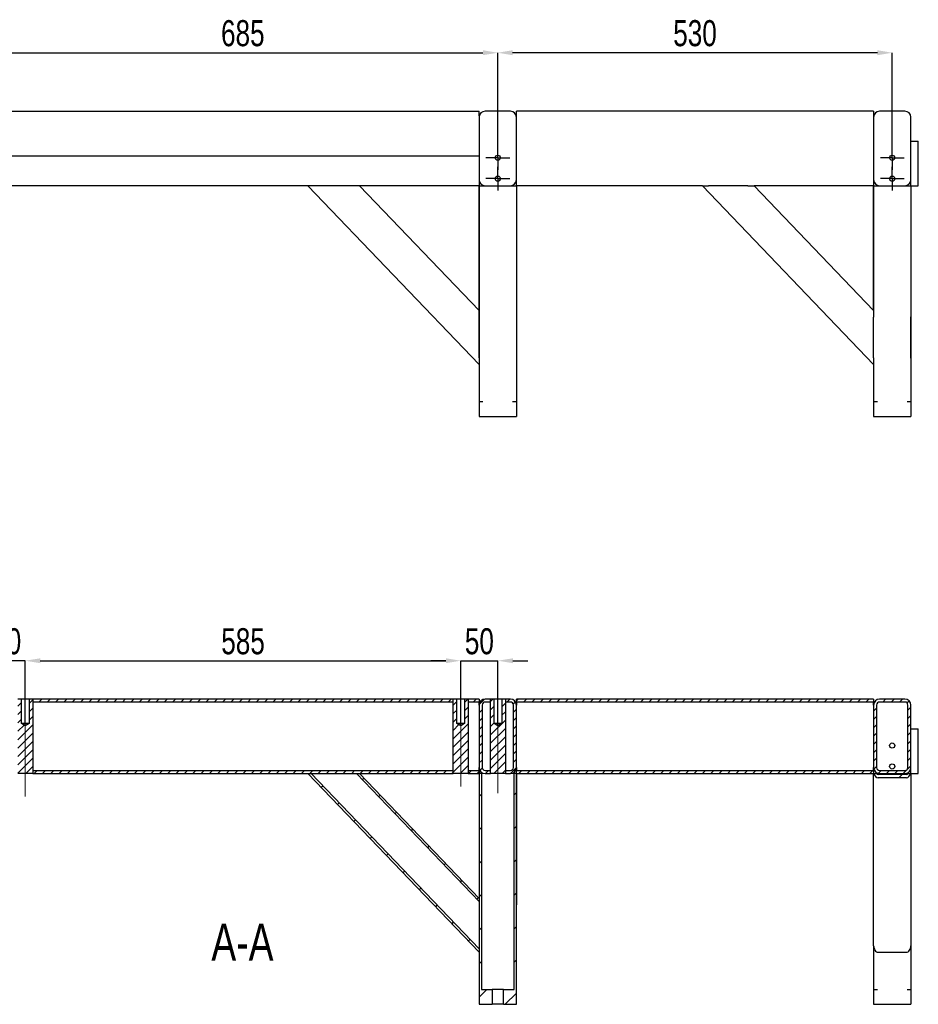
# Model space of a CAD drawing. Header units: millimetres. Extents: x 0 to 841, y 0 to 594.
# Tile 7 of 19: x 204 to 325, y 368 to 500. Entities that reach past the tile are written whole.
import ezdxf

# ---------------------------------------------------------------- set-up
doc = ezdxf.new("R2010")
doc.units = ezdxf.units.MM
doc.header["$PDSIZE"] = -1
doc.linetypes.add('CENTERX2', pattern=[20.32, 12.7, -2.54, 2.54, -2.54])
for name, color, linetype in [('COTES', 1, 'Continuous'), ('NOTES', 6, 'Continuous'), ('TRAIT-FINS', 9, 'Continuous'), ('TRAIT-MIXTES', 3, 'CENTERX2')]:
    doc.layers.add(name, color=color, linetype=linetype)
doc.layers.add('TRAIT-FORT', color=4, linetype='Continuous', lineweight=25)
doc.styles.add('SLDTEXTSTYLE0', font='TXT', dxfattribs={"width": 0.75})
doc.dimstyles.new('SLDDIMSTYLE8', dxfattribs={"dimtxt": 3.5, "dimasz": 2, "dimexe": 0, "dimexo": 0.0625, "dimgap": 0.875, "dimtad": 1, "dimlfac": 10, "dimrnd": 1e-09, "dimzin": 12, "dimdsep": 46, "dimtxsty": 'SLDTEXTSTYLE0', "dimsah": 1, "dimcen": 0.09, "dimadec": 0, "dimazin": 3, "dimtfac": 1, "dimtmove": 0, "dimatfit": 0, "dimfxl": 1, "dimfrac": 2, "dimtolj": 1, "dimtzin": 12, "dimarcsym": 0})
doc.dimstyles.new('SLDDIMSTYLE9', dxfattribs={"dimtxt": 3.5, "dimasz": 2, "dimexe": 0, "dimexo": 0.0625, "dimgap": 0.875, "dimtad": 1, "dimlfac": 10, "dimrnd": 1e-09, "dimzin": 12, "dimdsep": 46, "dimtxsty": 'SLDTEXTSTYLE0', "dimsah": 1, "dimcen": 0.09, "dimadec": 0, "dimazin": 3, "dimtfac": 1, "dimtofl": 0, "dimtmove": 0, "dimatfit": 3, "dimfxl": 1, "dimfrac": 2, "dimtolj": 1, "dimtzin": 12, "dimarcsym": 0})

# ---------------------------------------------------------------- blocks, each defined once
blk = doc.blocks.new('_D_83')
at = {"layer": 'COTES', "color": 0, "lineweight": -2, "transparency": 16777216}
for p, q in [((197.75, 414.16), (195.75, 414.16)), ((199.75, 405.5), (199.75, 414.16)), ((204.75, 414.16), (199.75, 414.16)), ((204.75, 405.5), (204.75, 414.16)), ((206.75, 414.16), (208.75, 414.16))]:
    blk.add_line(p, q, dxfattribs=at)
at = {"layer": 'COTES', "color": 0, "transparency": 16777216}
for points in [[(197.75, 414.49), (197.75, 413.83), (199.75, 414.16)], [(206.75, 414.49), (206.75, 413.83), (204.75, 414.16)]]:
    blk.add_solid(points, dxfattribs=at)
at = {"layer": 'Defpoints', "color": 0, "transparency": 16777216}
for p in [(199.75, 414.16), (199.75, 405.43), (204.75, 405.43)]:
    blk.add_point(p, dxfattribs=at)
at = {"layer": 'COTES', "color": 0, "transparency": 16777216, "insert": (202.25, 418.53), "char_height": 3.5, "attachment_point": 2, "style": 'SLDTEXTSTYLE0'}
blk.add_mtext('\\A1;50', dxfattribs=at)
blk = doc.blocks.new('_D_84')
at = {"layer": 'COTES', "color": 0, "lineweight": -2, "transparency": 16777216}
for p, q in [((204.75, 405.5), (204.75, 414.16)), ((206.75, 414.16), (261.25, 414.16)), ((263.25, 405.5), (263.25, 414.16))]:
    blk.add_line(p, q, dxfattribs=at)
at = {"layer": 'COTES', "color": 0, "transparency": 16777216}
for points in [[(206.75, 414.49), (206.75, 413.83), (204.75, 414.16)], [(261.25, 414.49), (261.25, 413.83), (263.25, 414.16)]]:
    blk.add_solid(points, dxfattribs=at)
at = {"layer": 'Defpoints', "color": 0, "transparency": 16777216}
for p in [(263.25, 414.16), (204.75, 405.43), (263.25, 405.43)]:
    blk.add_point(p, dxfattribs=at)
at = {"layer": 'COTES', "color": 0, "transparency": 16777216, "insert": (234, 418.53), "char_height": 3.5, "attachment_point": 2, "style": 'SLDTEXTSTYLE0'}
blk.add_mtext('\\A1;585', dxfattribs=at)
blk = doc.blocks.new('_D_85')
at = {"layer": 'COTES', "color": 0, "lineweight": -2, "transparency": 16777216}
for p, q in [((261.25, 414.16), (259.25, 414.16)), ((263.25, 405.5), (263.25, 414.16)), ((263.25, 414.16), (268.25, 414.16)), ((268.25, 405.5), (268.25, 414.16)), ((270.25, 414.16), (272.25, 414.16))]:
    blk.add_line(p, q, dxfattribs=at)
at = {"layer": 'COTES', "color": 0, "transparency": 16777216}
for points in [[(261.25, 414.49), (261.25, 413.83), (263.25, 414.16)], [(270.25, 414.49), (270.25, 413.83), (268.25, 414.16)]]:
    blk.add_solid(points, dxfattribs=at)
at = {"layer": 'Defpoints', "color": 0, "transparency": 16777216}
for p in [(268.25, 414.16), (263.25, 405.43), (268.25, 405.43)]:
    blk.add_point(p, dxfattribs=at)
at = {"layer": 'COTES', "color": 0, "transparency": 16777216, "insert": (265.75, 418.53), "char_height": 3.5, "attachment_point": 2, "style": 'SLDTEXTSTYLE0'}
blk.add_mtext('\\A1;50', dxfattribs=at)
blk = doc.blocks.new('_D_93')
at = {"layer": 'COTES', "color": 0, "lineweight": -2, "transparency": 16777216}
for p, q in [((268.22, 483.38), (268.22, 495.82)), ((319.22, 495.82), (270.22, 495.82)), ((321.22, 483.38), (321.22, 495.82))]:
    blk.add_line(p, q, dxfattribs=at)
at = {"layer": 'COTES', "color": 0, "transparency": 16777216}
for points in [[(270.22, 496.16), (270.22, 495.49), (268.22, 495.82)], [(319.22, 496.16), (319.22, 495.49), (321.22, 495.82)]]:
    blk.add_solid(points, dxfattribs=at)
at = {"layer": 'Defpoints', "color": 0, "transparency": 16777216}
for p in [(268.22, 495.82), (268.22, 483.31), (321.22, 483.31)]:
    blk.add_point(p, dxfattribs=at)
at = {"layer": 'COTES', "color": 0, "transparency": 16777216, "insert": (294.72, 500.2), "char_height": 3.5, "attachment_point": 2, "style": 'SLDTEXTSTYLE0'}
blk.add_mtext('\\A1;530', dxfattribs=at)
blk = doc.blocks.new('_D_94')
at = {"layer": 'COTES', "color": 0, "lineweight": -2, "transparency": 16777216}
for p, q in [((199.72, 483.38), (199.72, 495.82)), ((201.72, 495.82), (266.22, 495.82)), ((268.22, 483.38), (268.22, 495.82))]:
    blk.add_line(p, q, dxfattribs=at)
at = {"layer": 'COTES', "color": 0, "transparency": 16777216}
for points in [[(201.72, 496.16), (201.72, 495.49), (199.72, 495.82)], [(266.22, 496.16), (266.22, 495.49), (268.22, 495.82)]]:
    blk.add_solid(points, dxfattribs=at)
at = {"layer": 'Defpoints', "color": 0, "transparency": 16777216}
for p in [(268.22, 495.82), (199.72, 483.31), (268.22, 483.31)]:
    blk.add_point(p, dxfattribs=at)
at = {"layer": 'COTES', "color": 0, "transparency": 16777216, "insert": (233.97, 500.2), "char_height": 3.5, "attachment_point": 2, "style": 'SLDTEXTSTYLE0'}
blk.add_mtext('\\A1;685', dxfattribs=at)
blk = doc.blocks.new('SW_CENTERMARKSYMBOL_35')
at = {"layer": 'TRAIT-MIXTES', "color": 0}
for p, q in [((0, 1.25), (0, 1.6)), ((-1.25, 0), (-1.6, 0)), ((0, 0), (-1.25, 0)), ((0, 0), (0, 1.25)), ((0, 0), (0, -1.25)), ((0, 0), (1.25, 0)), ((1.25, 0), (1.6, 0)), ((0, -1.25), (0, -1.6))]:
    blk.add_line(p, q, dxfattribs=at)
blk = doc.blocks.new('SW_CENTERMARKSYMBOL_36')
at = {"layer": 'TRAIT-MIXTES', "color": 0}
for p, q in [((0, 1.25), (0, 1.6)), ((-1.25, 0), (-1.6, 0)), ((0, 0), (-1.25, 0)), ((0, 0), (0, 1.25)), ((0, 0), (0, -1.25)), ((0, 0), (1.25, 0)), ((1.25, 0), (1.6, 0)), ((0, -1.25), (0, -1.6))]:
    blk.add_line(p, q, dxfattribs=at)
blk = doc.blocks.new('SW_CENTERMARKSYMBOL_37')
at = {"layer": 'TRAIT-MIXTES', "color": 0}
for p, q in [((0, 1.25), (0, 1.6)), ((-1.25, 0), (-1.6, 0)), ((0, 0), (-1.25, 0)), ((0, 0), (0, 1.25)), ((0, 0), (0, -1.25)), ((0, 0), (1.25, 0)), ((1.25, 0), (1.6, 0)), ((0, -1.25), (0, -1.6))]:
    blk.add_line(p, q, dxfattribs=at)
blk = doc.blocks.new('SW_CENTERMARKSYMBOL_38')
at = {"layer": 'TRAIT-MIXTES', "color": 0}
for p, q in [((0, 1.25), (0, 1.6)), ((-1.25, 0), (-1.6, 0)), ((0, 0), (-1.25, 0)), ((0, 0), (0, 1.25)), ((0, 0), (0, -1.25)), ((0, 0), (1.25, 0)), ((1.25, 0), (1.6, 0)), ((0, -1.25), (0, -1.6))]:
    blk.add_line(p, q, dxfattribs=at)

msp = doc.modelspace()

# ---------------------------------------------------------------- hatches: boundary and pattern name
at = {"layer": 'TRAIT-FINS'}
h = msp.add_hatch(dxfattribs=at)
h.set_pattern_fill('ANSI31', color=256, scale=0.25, angle=2.8e-322, style=0)
h.paths.add_polyline_path([(205.7465, 399.0145), (205.7465, 409.0145), (205.2565, 409.0145), (205.2565, 405.7395), (204.7465, 405.433), (204.2365, 405.7395), (204.2365, 409.0145), (203.7465, 409.0145), (203.7465, 399.0145)], flags=0)
h = msp.add_hatch(dxfattribs=at)
h.set_pattern_fill('ANSI31', color=256, scale=0.25, angle=2.8e-322, style=0)
h.paths.add_polyline_path([(262.2465, 409.0145), (205.7465, 409.0145), (205.7465, 408.6145), (262.2465, 408.6145)], flags=0)
h = msp.add_hatch(dxfattribs=at)
h.set_pattern_fill('ANSI31', color=256, scale=0.25, angle=2.8e-322, style=0)
h.paths.add_polyline_path([(264.2465, 399.0145), (264.2465, 409.0145), (263.7565, 409.0145), (263.7565, 405.7395), (263.2465, 405.433), (262.7365, 405.7395), (262.7365, 409.0145), (262.2465, 409.0145), (262.2465, 399.0145)], flags=0)
h = msp.add_hatch(dxfattribs=at)
h.set_pattern_fill('ANSI31', color=256, scale=0.25, angle=2.8e-322, style=0)
h.paths.add_polyline_path([(265.7218, 408.6145), (265.7218, 409.0145), (264.2465, 409.0145), (264.2465, 408.6145)], flags=0)
h = msp.add_hatch(dxfattribs=at)
h.set_pattern_fill('ANSI31', color=256, scale=0.25, angle=2.8e-322, style=0)
edge = h.paths.add_edge_path(flags=0)
edge.add_line((265.7218, 408.2145), (265.7218, 399.8145))
edge.add_arc((266.5218, 399.8145), 0.8, 180, 270)
edge.add_line((266.5218, 399.0145), (267.2465, 399.0145))
edge.add_line((267.2465, 399.0145), (267.2465, 399.4145))
edge.add_line((267.2465, 399.4145), (266.5218, 399.4145))
edge.add_arc((266.5218, 399.8145), 0.4, 180, 270, ccw=False)
edge.add_line((266.1218, 399.8145), (266.1218, 408.2145))
edge.add_arc((266.5218, 408.2145), 0.4, 90, 180, ccw=False)
edge.add_line((266.5218, 408.6145), (267.2465, 408.6145))
edge.add_line((267.2465, 408.6145), (267.2465, 409.0145))
edge.add_line((267.2465, 409.0145), (266.5218, 409.0145))
edge.add_arc((266.5218, 408.2145), 0.8, 90, 180)
h = msp.add_hatch(dxfattribs=at)
h.set_pattern_fill('ANSI31', color=256, scale=0.25, angle=2.8e-322, style=0)
h.paths.add_polyline_path([(269.2465, 399.0145), (269.2465, 409.0145), (268.7565, 409.0145), (268.7565, 405.7395), (268.2465, 405.433), (267.7365, 405.7395), (267.7365, 409.0145), (267.2465, 409.0145), (267.2465, 399.0145)], flags=0)
h = msp.add_hatch(dxfattribs=at)
h.set_pattern_fill('ANSI31', color=256, scale=0.25, angle=2.8e-322, style=0)
edge = h.paths.add_edge_path(flags=0)
edge.add_arc((269.9218, 408.2145), 0.4, 0, 90, ccw=False)
edge.add_line((270.3218, 408.2145), (270.3218, 399.8145))
edge.add_arc((269.9218, 399.8145), 0.4, 270, 360, ccw=False)
edge.add_line((269.9218, 399.4145), (269.2465, 399.4145))
edge.add_line((269.2465, 399.4145), (269.2465, 399.0145))
edge.add_line((269.2465, 399.0145), (269.9218, 399.0145))
edge.add_arc((269.9218, 399.8145), 0.8, 270, 360)
edge.add_line((270.7218, 399.8145), (270.7218, 408.2145))
edge.add_arc((269.9218, 408.2145), 0.8, 0, 90)
edge.add_line((269.9218, 409.0145), (269.2465, 409.0145))
edge.add_line((269.2465, 409.0145), (269.2465, 408.6145))
edge.add_line((269.2465, 408.6145), (269.9218, 408.6145))
h = msp.add_hatch(dxfattribs=at)
h.set_pattern_fill('ANSI31', color=256, scale=0.25, angle=2.8e-322, style=0)
h.paths.add_polyline_path([(270.7218, 408.6145), (318.7218, 408.6145), (318.7218, 409.0145), (270.7218, 409.0145)], flags=0)
h = msp.add_hatch(dxfattribs=at)
h.set_pattern_fill('ANSI31', color=256, scale=0.25, angle=2.8e-322, style=0)
edge = h.paths.add_edge_path(flags=0)
edge.add_arc((322.9218, 399.8145), 0.8, 270, 360)
edge.add_line((323.7218, 399.8145), (323.7218, 408.2145))
edge.add_arc((322.9218, 408.2145), 0.8, 0, 90)
edge.add_line((322.9218, 409.0145), (319.5218, 409.0145))
edge.add_arc((319.5218, 408.2145), 0.8, 90, 180)
edge.add_line((318.7218, 408.2145), (318.7218, 399.8145))
edge.add_arc((319.5218, 399.8145), 0.8, 180, 270)
edge.add_line((319.5218, 399.0145), (322.9218, 399.0145))
edge = h.paths.add_edge_path(flags=0)
edge.add_arc((322.9218, 399.8145), 0.4, 270, 360, ccw=False)
edge.add_line((322.9218, 399.4145), (319.5218, 399.4145))
edge.add_arc((319.5218, 399.8145), 0.4, 180, 270, ccw=False)
edge.add_line((319.1218, 399.8145), (319.1218, 408.2145))
edge.add_arc((319.5218, 408.2145), 0.4, 90, 180, ccw=False)
edge.add_line((319.5218, 408.6145), (322.9218, 408.6145))
edge.add_arc((322.9218, 408.2145), 0.4, 0, 90, ccw=False)
edge.add_line((323.3218, 408.2145), (323.3218, 399.8145))
h = msp.add_hatch(dxfattribs=at)
h.set_pattern_fill('ANSI31', color=256, scale=0.25, angle=2.8e-322, style=0)
h.paths.add_polyline_path([(262.2465, 399.4145), (205.7465, 399.4145), (205.7465, 399.0145), (262.2465, 399.0145)], flags=0)
h = msp.add_hatch(dxfattribs=at)
h.set_pattern_fill('ANSI31', color=256, scale=0.25, angle=2.8e-322, style=0)
h.paths.add_polyline_path([(265.7218, 399.0145), (265.7218, 399.4145), (264.2465, 399.4145), (264.2465, 399.0145)], flags=0)
h = msp.add_hatch(dxfattribs=at)
h.set_pattern_fill('ANSI31', color=256, scale=0.25, angle=2.8e-322, style=0)
h.paths.add_polyline_path([(318.7218, 399.4145), (270.7218, 399.4145), (270.7218, 399.0145), (318.7218, 399.0145)], flags=0)
h = msp.add_hatch(dxfattribs=at)
h.set_pattern_fill('ANSI31', color=256, angle=3e-322, style=0)
h.paths.add_polyline_path([(242.7218, 399.0145), (265.7218, 375.0145), (265.7218, 375.4481), (243.1373, 399.0145)], flags=0)
h = msp.add_hatch(dxfattribs=at)
h.set_pattern_fill('ANSI31', color=256, angle=3e-322, style=0)
h.paths.add_polyline_path([(249.6471, 399.0145), (249.2316, 399.0145), (265.7218, 381.8073), (265.7218, 382.2409)], flags=0)
h = msp.add_hatch(dxfattribs=at)
h.set_pattern_fill('ANSI31', color=256, angle=3e-322, style=0)
edge = h.paths.add_edge_path(flags=0)
edge.add_line((265.7217, 370.0145), (265.7217, 368.0145))
edge.add_line((265.7217, 368.0145), (267.4551, 368.0145))
edge.add_line((267.4551, 368.0145), (267.4551, 370.0145))
edge.add_line((267.4551, 370.0145), (266.0218, 370.0145))
edge.add_line((266.0218, 370.0145), (266.0218, 399.0145))
edge.add_line((266.0218, 399.0145), (265.7218, 399.0145))
edge.add_line((265.7218, 399.0145), (265.7218, 370.0145))
h = msp.add_hatch(dxfattribs=at)
h.set_pattern_fill('ANSI31', color=256, angle=3e-322, style=0)
h.paths.add_polyline_path([(268.9883, 370.0145), (268.9883, 368.0145), (270.7217, 368.0145), (270.7217, 370.0145), (270.7216, 399.0145), (270.4216, 399.0145), (270.4216, 370.0145)], flags=0)
h = msp.add_hatch(dxfattribs=at)
h.set_pattern_fill('ANSI31', color=256, angle=3e-322, style=0)
edge = h.paths.add_edge_path(flags=0)
edge.add_line((319.3218, 398.4408), (323.1218, 398.4408))
edge.add_ellipse((323.1218, 399.3079), major_axis=(0, 0.8672), ratio=0.69190536, start_angle=180, end_angle=250.219483)
edge.add_line((323.6864, 399.0145), (323.3427, 399.0145))
edge.add_ellipse((323.1218, 399.3079), major_axis=(0, -0.4336), ratio=0.69190536, start_angle=0, end_angle=47.403118, ccw=False)
edge.add_line((323.1218, 398.8744), (319.3218, 398.8744))
edge.add_ellipse((319.3218, 399.3079), major_axis=(0, -0.4336), ratio=0.69190536, start_angle=312.596882, end_angle=360, ccw=False)
edge.add_line((319.101, 399.0145), (318.7572, 399.0145))
edge.add_ellipse((319.3218, 399.3079), major_axis=(0, -0.8672), ratio=0.69190536, start_angle=289.780517, end_angle=360)

# ---------------------------------------------------------------- linework, layer by layer
at = {"layer": 'TRAIT-FORT', "lineweight": 25}
for p, q in [((202.2218, 487.9638), (265.7218, 487.9638)), ((265.7218, 487.3638), (265.7218, 487.9638)), ((265.7218, 487.1638), (265.7218, 478.7638)), ((269.9218, 487.9638), (266.5218, 487.9638)), ((270.7218, 487.1638), (270.7218, 487.9638)), ((318.7218, 487.9638), (270.7218, 487.9638)), ((270.7218, 478.7638), (270.7218, 487.1638)), ((318.7218, 487.9638), (318.7218, 487.1638)), ((318.7218, 487.1638), (318.7218, 478.7638)), ((322.9218, 487.9638), (319.5218, 487.9638)), ((323.7218, 478.7638), (323.7218, 487.1638)), ((323.7218, 483.9638), (324.7218, 483.9638)), ((324.7218, 477.9638), (324.7218, 483.9638)), ((202.2218, 481.9638), (265.7218, 481.9638)), ((265.7218, 478.7638), (265.7218, 477.9638)), ((270.7218, 477.9638), (270.7218, 478.7638)), ((318.7218, 478.7638), (318.7218, 477.9638)), ((323.7218, 477.9638), (323.7218, 478.7638)), ((265.7218, 477.9638), (202.2218, 477.9638)), ((265.7218, 453.9638), (242.7218, 477.9638)), ((249.6471, 477.9638), (265.7218, 461.1902)), ((265.7218, 477.9638), (265.7218, 461.1781)), ((265.7218, 477.9638), (265.722, 477.9638)), ((265.722, 477.9638), (265.7222, 477.9638)), ((265.722, 460.3231), (265.722, 477.9638)), ((265.7222, 477.9638), (265.7222, 448.9638)), ((265.7222, 477.9638), (266.2222, 477.9638)), ((266.2222, 477.9638), (270.222, 477.9638)), ((266.5218, 477.9638), (269.9218, 477.9638)), ((270.222, 477.9638), (270.722, 477.9638)), ((270.722, 477.9638), (270.722, 448.9638)), ((295.722, 477.9638), (270.722, 477.9638)), ((318.722, 453.9638), (295.722, 477.9638)), ((295.722, 477.9638), (296.5531, 477.9638)), ((301.8163, 477.9638), (296.5531, 477.9638)), ((301.8163, 477.9638), (302.6473, 477.9638)), ((302.6473, 477.9638), (318.722, 461.1902)), ((318.7218, 477.9638), (302.6473, 477.9638)), ((318.7218, 461.1904), (318.7218, 477.9638)), ((318.7218, 477.9638), (318.722, 477.9638)), ((318.722, 477.9638), (318.722, 461.1781)), ((318.722, 477.9638), (319.222, 477.9638)), ((319.222, 477.9638), (323.2218, 477.9638)), ((319.5218, 477.9638), (322.9218, 477.9638)), ((323.2218, 477.9638), (323.7218, 477.9638)), ((323.7218, 477.9638), (323.7218, 448.9638)), ((323.7218, 477.9638), (324.7218, 477.9638)), ((323.722, 477.9638), (323.722, 460.3231)), ((265.7218, 461.1781), (265.7218, 460.3231)), ((265.7218, 454.831), (265.7218, 460.3231)), ((265.722, 454.831), (265.722, 460.3231)), ((318.722, 461.1781), (318.722, 460.3231)), ((318.722, 454.831), (318.722, 460.3231)), ((323.722, 454.831), (323.722, 460.3231)), ((265.7218, 454.831), (265.7218, 453.9759)), ((265.7218, 453.9759), (265.7218, 448.9638)), ((318.7218, 453.964), (318.7218, 448.9638)), ((318.722, 454.831), (318.722, 453.9759)), ((318.722, 453.9759), (318.722, 448.9638)), ((265.7217, 448.9638), (265.7217, 446.9638)), ((265.7221, 448.9638), (265.7221, 446.9638)), ((265.7221, 448.9638), (266.2222, 448.9638)), ((270.222, 448.9638), (270.7221, 448.9638)), ((270.7221, 448.9638), (270.7221, 446.9638)), ((318.7217, 448.9638), (318.7217, 446.9638)), ((318.7219, 448.9638), (318.7219, 446.9638)), ((318.7219, 448.9638), (319.222, 448.9638)), ((323.2216, 448.9638), (323.7217, 448.9638)), ((323.2218, 448.9638), (323.7219, 448.9638)), ((323.7219, 448.9638), (323.7219, 446.9638)), ((265.7217, 446.9638), (265.7221, 446.9638)), ((265.7221, 446.9638), (270.7221, 446.9638)), ((318.7217, 446.9638), (318.7219, 446.9638)), ((318.7219, 446.9638), (323.7219, 446.9638)), ((204.2365, 409.0145), (203.7465, 409.0145)), ((204.2365, 405.7395), (204.2365, 409.0145)), ((205.2565, 409.0145), (204.2365, 409.0145)), ((205.2565, 409.0145), (205.2565, 405.7395)), ((205.7465, 409.0145), (205.2565, 409.0145)), ((205.7465, 409.0145), (205.7465, 399.0145)), ((205.7465, 409.0145), (205.7465, 408.6145)), ((262.2465, 409.0145), (205.7465, 409.0145)), ((262.2465, 408.6145), (262.2465, 409.0145)), ((262.2465, 399.0145), (262.2465, 409.0145)), ((262.7365, 409.0145), (262.2465, 409.0145)), ((262.7365, 405.7395), (262.7365, 409.0145)), ((263.7565, 409.0145), (262.7365, 409.0145)), ((263.7565, 409.0145), (263.7565, 405.7395)), ((264.2465, 409.0145), (263.7565, 409.0145)), ((264.2465, 409.0145), (264.2465, 408.6145)), ((265.7218, 409.0145), (264.2465, 409.0145)), ((264.2465, 409.0145), (264.2465, 399.0145)), ((265.7218, 409.0145), (265.7218, 408.6145)), ((267.2465, 409.0145), (266.5218, 409.0145)), ((267.2465, 399.0145), (267.2465, 409.0145)), ((267.7365, 409.0145), (267.2465, 409.0145)), ((267.2465, 408.6145), (267.2465, 409.0145)), ((267.7365, 405.7395), (267.7365, 409.0145)), ((268.7565, 409.0145), (267.7365, 409.0145)), ((268.7565, 409.0145), (268.7565, 405.7395)), ((269.2465, 409.0145), (268.7565, 409.0145)), ((269.2465, 409.0145), (269.2465, 399.0145)), ((269.2465, 409.0145), (269.2465, 408.6145)), ((269.9218, 409.0145), (269.2465, 409.0145)), ((318.7218, 409.0145), (270.7218, 409.0145)), ((270.7218, 408.6145), (270.7218, 409.0145)), ((318.7218, 409.0145), (318.7218, 408.6145)), ((322.9218, 409.0145), (319.5218, 409.0145)), ((262.2465, 408.6145), (205.7465, 408.6145)), ((265.7218, 408.6145), (264.2465, 408.6145)), ((265.7218, 408.2145), (265.7218, 408.6145)), ((265.7218, 408.2145), (265.7218, 399.8145)), ((266.1218, 408.2145), (266.1218, 399.8145)), ((267.2465, 408.6145), (266.5218, 408.6145)), ((269.9218, 408.6145), (269.2465, 408.6145)), ((270.3218, 399.8145), (270.3218, 408.2145)), ((318.7218, 408.6145), (270.7218, 408.6145)), ((270.7218, 408.6145), (270.7218, 408.2145)), ((270.7218, 399.8145), (270.7218, 408.2145)), ((318.7218, 408.2145), (318.7218, 408.6145)), ((318.7218, 408.2145), (318.7218, 399.8145)), ((319.1218, 408.2145), (319.1218, 399.8145)), ((322.9218, 408.6145), (319.5218, 408.6145)), ((323.3218, 399.8145), (323.3218, 408.2145)), ((323.7218, 399.8145), (323.7218, 408.2145)), ((205.2565, 405.7395), (204.2365, 405.7395)), ((204.7465, 405.433), (204.2365, 405.7395)), ((205.2565, 405.7395), (204.7465, 405.433)), ((263.2465, 405.433), (262.7365, 405.7395)), ((263.7565, 405.7395), (262.7365, 405.7395)), ((263.7565, 405.7395), (263.2465, 405.433)), ((268.2465, 405.433), (267.7365, 405.7395)), ((268.7565, 405.7395), (267.7365, 405.7395)), ((268.7565, 405.7395), (268.2465, 405.433)), ((323.7218, 405.0145), (324.7218, 405.0145)), ((324.7218, 399.0145), (324.7218, 405.0145)), ((205.7465, 399.4145), (205.7465, 399.0145)), ((205.7465, 399.4145), (262.2465, 399.4145)), ((262.2465, 399.0145), (262.2465, 399.4145)), ((264.2465, 399.4145), (264.2465, 399.0145)), ((264.2465, 399.4145), (265.7218, 399.4145)), ((265.7218, 399.4145), (265.7218, 399.8145)), ((265.7218, 399.4145), (265.7218, 399.0145)), ((266.5218, 399.4145), (267.2465, 399.4145)), ((267.2465, 399.0145), (267.2465, 399.4145)), ((269.2465, 399.4145), (269.2465, 399.0145)), ((269.2465, 399.4145), (269.9218, 399.4145)), ((270.7218, 399.8145), (270.7218, 399.4145)), ((270.7218, 399.0145), (270.7218, 399.4145)), ((270.7218, 399.4145), (318.7218, 399.4145)), ((318.7218, 399.4145), (318.7218, 399.8145)), ((318.7218, 399.4145), (318.7218, 399.0145)), ((319.5218, 399.4145), (322.9218, 399.4145)), ((323.7218, 399.0145), (323.7218, 399.8145)), ((205.7465, 399.0145), (203.7465, 399.0145)), ((205.7465, 399.0145), (262.2465, 399.0145)), ((242.7218, 399.0145), (243.1373, 399.0145)), ((265.7218, 375.0145), (242.7218, 399.0145)), ((265.7218, 375.4481), (243.1373, 399.0145)), ((249.2316, 399.0145), (265.7218, 381.8073)), ((249.2316, 399.0145), (249.6471, 399.0145)), ((249.6471, 399.0145), (265.7218, 382.2409)), ((264.2465, 399.0145), (262.2465, 399.0145)), ((264.2465, 399.0145), (265.7218, 399.0145)), ((265.7218, 399.0145), (265.7218, 370.0145)), ((266.0218, 399.0145), (265.7218, 399.0145)), ((266.0218, 399.0145), (266.0218, 370.0145)), ((266.2218, 399.0145), (266.0218, 399.0145)), ((266.5218, 399.0145), (267.2465, 399.0145)), ((269.2465, 399.0145), (267.2465, 399.0145)), ((269.2465, 399.0145), (269.9218, 399.0145)), ((270.4216, 399.0145), (270.2216, 399.0145)), ((270.4216, 370.0145), (270.4216, 399.0145)), ((270.7216, 399.0145), (270.4216, 399.0145)), ((270.7216, 370.0145), (270.7216, 399.0145)), ((270.7216, 399.0145), (270.7218, 399.0145)), ((270.7218, 399.0145), (318.7218, 399.0145)), ((270.7218, 399.0145), (270.7218, 381.3737)), ((318.7218, 375.8816), (318.7218, 399.0145)), ((318.7218, 399.0145), (318.7572, 399.0145)), ((318.7572, 399.0145), (319.101, 399.0145)), ((319.3218, 399.0145), (319.101, 399.0145)), ((323.1218, 398.8744), (319.3218, 398.8744)), ((323.1218, 398.4408), (319.3218, 398.4408)), ((319.5218, 399.0145), (322.9218, 399.0145)), ((323.3427, 399.0145), (323.1218, 399.0145)), ((323.3427, 399.0145), (323.6864, 399.0145)), ((323.6864, 399.0145), (323.7218, 399.0145)), ((323.7218, 399.0145), (323.7218, 375.8816)), ((323.7218, 399.0145), (324.7218, 399.0145)), ((265.7218, 382.2409), (265.7218, 381.8073)), ((270.7218, 375.8816), (270.7218, 381.3737)), ((318.7218, 375.8816), (318.7218, 370.0145)), ((323.7216, 375.8593), (323.7216, 370.0145)), ((265.7218, 375.4481), (265.7218, 375.0145)), ((319.3218, 375.0145), (323.1218, 375.0145)), ((265.7217, 370.0145), (265.7217, 368.0145)), ((266.0218, 370.0145), (267.4551, 370.0145)), ((267.4551, 370.0145), (267.4551, 368.0145)), ((268.9883, 370.0145), (267.4551, 370.0145)), ((268.9883, 368.0145), (268.9883, 370.0145)), ((268.9883, 370.0145), (270.4216, 370.0145)), ((270.7217, 368.0145), (270.7217, 370.0145)), ((318.7217, 370.0145), (318.7217, 368.0145)), ((318.7217, 370.0145), (319.2218, 370.0145)), ((323.2216, 370.0145), (323.7217, 370.0145)), ((323.7217, 370.0145), (323.7217, 368.0145)), ((265.7217, 368.0145), (267.4551, 368.0145)), ((268.9883, 368.0145), (267.4551, 368.0145)), ((268.9883, 368.0145), (270.7217, 368.0145)), ((318.7217, 368.0145), (323.7217, 368.0145))]:
    msp.add_line(p, q, dxfattribs=at)
for centre in [(268.2218, 481.7138), (321.2218, 481.7138), (268.2218, 478.9138), (321.2218, 478.9138), (321.2218, 402.7645), (321.2218, 399.9645)]:
    msp.add_circle(centre, 0.35, dxfattribs=at)
for centre, radius, start, end in [((266.5218, 487.1638), 0.8, 90, 180), ((269.9218, 487.1638), 0.8, 0, 90), ((319.5218, 487.1638), 0.8, 90, 180), ((322.9218, 487.1638), 0.8, 0, 90), ((266.5218, 478.7638), 0.8, 180, 270), ((269.9218, 478.7638), 0.8, 270, 0), ((319.5218, 478.7638), 0.8, 180, 270), ((322.9218, 478.7638), 0.8, 270, 0), ((266.5218, 408.2145), 0.8, 90, 180), ((269.9218, 408.2145), 0.8, 0, 90), ((319.5218, 408.2145), 0.8, 90, 180), ((322.9218, 408.2145), 0.8, 0, 90), ((266.5218, 408.2145), 0.4, 90, 180), ((269.9218, 408.2145), 0.4, 0, 90), ((319.5218, 408.2145), 0.4, 90, 180), ((322.9218, 408.2145), 0.4, 0, 90), ((266.5218, 399.8145), 0.8, 180, 270), ((266.5218, 399.8145), 0.4, 180, 270), ((269.9218, 399.8145), 0.4, 270, 0), ((269.9218, 399.8145), 0.8, 270, 0), ((319.5218, 399.8145), 0.8, 180, 270), ((319.5218, 399.8145), 0.4, 180, 270), ((322.9218, 399.8145), 0.8, 270, 0), ((322.9218, 399.8145), 0.4, 270, 0), ((323.1055, 399.1442), 0.2703, 273.459553, 331.329261)]:
    msp.add_arc(centre, radius, start, end, dxfattribs=at)
for centre, major_axis, start_param, end_param in [((266.322, 460.3231), (0, -0.8672), 4.68656838, 4.71238898), ((323.122, 460.3231), (0, 0.8672), 4.71238898, 4.73820959), ((266.322, 454.831), (0, 0.8672), 1.57079633, 1.59661693), ((323.122, 454.831), (0, -0.8672), 1.53427946, 1.57079633), ((319.3218, 399.3079), (0, -0.8672), 5.05762412, 6.28318531), ((319.3218, 399.3079), (0, -0.4336), 5.45584482, 6.28318531), ((323.1218, 399.3079), (0, 0.8672), 3.14159265, 4.36715384), ((270.1218, 381.3737), (0, 0.8672), 4.71238898, 4.73820959), ((270.1218, 375.8816), (0, -0.8672), 1.54497572, 1.57079633), ((319.3218, 375.8816), (0, -0.8672), 4.71238898, 6.28318531), ((323.1218, 375.8816), (0, 0.8672), 3.14159265, 4.71238898)]:
    msp.add_ellipse(centre, major_axis=major_axis, ratio=0.69190536, start_param=start_param, end_param=end_param, dxfattribs=at)
at = {"layer": 'TRAIT-MIXTES', "lineweight": 18}
for p, q in [((204.7465, 405.433), (204.7465, 395.9176)), ((263.2465, 405.433), (263.2465, 397.2511)), ((268.2465, 405.433), (268.2465, 396.391))]:
    msp.add_line(p, q, dxfattribs=at)

# ---------------------------------------------------------------- block references
at = {"layer": 'TRAIT-MIXTES'}
for name, p in [('SW_CENTERMARKSYMBOL_38', (268.2218, 481.7138)), ('SW_CENTERMARKSYMBOL_36', (321.2218, 481.7138)), ('SW_CENTERMARKSYMBOL_37', (268.2218, 478.9138)), ('SW_CENTERMARKSYMBOL_35', (321.2218, 478.9138))]:
    msp.add_blockref(name, p, dxfattribs=at)

# ---------------------------------------------------------------- texts
at = {"layer": 'NOTES', "insert": (233.9167, 378.8593), "char_height": 5, "attachment_point": 2, "style": 'SLDTEXTSTYLE0'}
msp.add_mtext('A-A', dxfattribs=at)

# ---------------------------------------------------------------- dimensions: what is measured, and where the dimension line sits
at = {"layer": 'COTES'}
for base, p1, p2, dimstyle, picture, middle in [((268.2218, 495.8228), (199.7218, 483.3138), (268.2218, 483.3138), 'SLDDIMSTYLE9', '_D_94', (233.9718, 495.8228)), ((268.2218, 495.8228), (321.2218, 483.3138), (268.2218, 483.3138), 'SLDDIMSTYLE9', '_D_93', (294.7218, 495.8228)), ((199.7465, 414.1597), (204.7465, 405.433), (199.7465, 405.433), 'SLDDIMSTYLE8', '_D_83', (202.2465, 414.1597)), ((263.2465, 414.1597), (204.7465, 405.433), (263.2465, 405.433), 'SLDDIMSTYLE9', '_D_84', (233.9965, 414.1597))]:
    dim = msp.add_linear_dim(base=base, p1=p1, p2=p2, dimstyle=dimstyle, dxfattribs=at)
    dim.commit()
    dim.dimension.update_dxf_attribs({"geometry": picture, "text_midpoint": middle, "dimtype": 160})
dim = msp.add_linear_dim(base=(268.2465, 414.1597), p1=(263.2465, 405.433), p2=(268.2465, 405.433), angle=0, dimstyle='SLDDIMSTYLE8', dxfattribs=at)
dim.commit()
dim.dimension.update_dxf_attribs({"geometry": '_D_85', "text_midpoint": (265.7465, 414.1597), "dimtype": 160})

doc.saveas('drawing.dxf')
